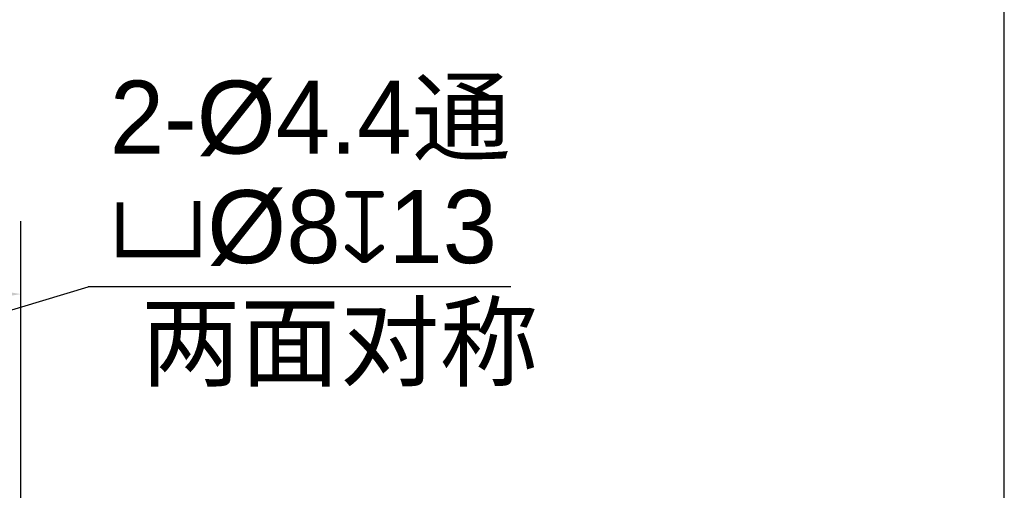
# Model space of a CAD drawing. Header units: millimetres. Extents: x -553 to -393, y 304 to 484.
# Tile 8 of 10: x -427 to -393, y 393 to 410. Entities that reach past the tile are written whole.
import ezdxf

# ---------------------------------------------------------------- set-up
doc = ezdxf.new("R2010")
doc.units = ezdxf.units.MM
doc.header["$LTSCALE"] = 65.395
doc.header["$PDMODE"] = 3
doc.header["$PDSIZE"] = 8
doc.layers.get('0').update_dxf_attribs({"linetype": 'CONTINUOUS'})
doc.layers.get('Defpoints').update_dxf_attribs({"linetype": 'CONTINUOUS'})
doc.layers.add('51__DRAFT_DIMS', color=7, linetype='CONTINUOUS')
doc.styles.get("Standard").update_dxf_attribs({"font": '兰亭黑 GBK.TTF', "height": 2.5})
doc.dimstyles.new('DIMSTYLE_1', dxfattribs={"dimtxt": 3, "dimasz": 2, "dimexe": 2.5, "dimexo": 0.5, "dimgap": 0.75, "dimtad": 1, "dimlfac": 4, "dimdsep": 46, "dimtxsty": 'STANDARD', "dimblk": '_FILLED', "dimblk1": '_FILLED', "dimblk2": '_FILLED', "dimcen": 0.09, "dimclrd": 8, "dimclre": 8, "dimclrt": 256, "dimazin": 2, "dimtp": 0.3, "dimtm": 0.3, "dimtfac": 1, "dimtofl": 0, "dimtmove": 0, "dimatfit": 3, "dimldrblk": '_FILLED', "dimfxl": 1, "dimtolj": 1, "dimarcsym": 0})

# ---------------------------------------------------------------- blocks, each defined once
blk = doc.blocks.new('_FILLED')
at = {"color": 0, "linetype": 'ByBlock'}
blk.add_solid([(0, 0), (-1, 0.167), (-1, -0.167)], dxfattribs=at)
blk = doc.blocks.new('*D15')
at = {"layer": '51__DRAFT_DIMS', "color": 8, "lineweight": -2}
for p, q in [((-458.629, 384.486), (-458.629, 402.664)), ((-426.504, 391.034), (-426.504, 402.664)), ((-456.629, 400.164), (-428.504, 400.164))]:
    blk.add_line(p, q, dxfattribs=at)
at = {"layer": 'Defpoints', "color": 0}
for p in [(-426.504, 400.164), (-426.504, 390.534), (-458.629, 383.986)]:
    blk.add_point(p, dxfattribs=at)
at = {"layer": '51__DRAFT_DIMS', "color": 8, "linetype": 'ByBlock', "lineweight": -2, "xscale": 2, "yscale": 2, "zscale": 2, "rotation": 180}
blk.add_blockref('_FILLED', (-458.629, 400.164), dxfattribs=at)
at = {"layer": '51__DRAFT_DIMS', "color": 8, "linetype": 'ByBlock', "lineweight": -2, "xscale": 2, "yscale": 2, "zscale": 2}
blk.add_blockref('_FILLED', (-426.504, 400.164), dxfattribs=at)
at = {"layer": '51__DRAFT_DIMS', "insert": (-442.49, 404.247), "char_height": 2.5, "attachment_point": 2, "line_spacing_factor": 0.9}
blk.add_mtext('\\A1;128.5', dxfattribs=at)

msp = doc.modelspace()

# ---------------------------------------------------------------- linework, layer by layer
at = {"color": 8}
msp.add_line((-454.6889, 391.1508), (-424.1939, 400.4168), dxfattribs=at)
msp.add_lwpolyline([(-552.7919, 304.1445), (-392.7919, 304.1445), (-392.7919, 484.1445), (-552.7919, 484.1445)], close=True)
at = {"layer": '51__DRAFT_DIMS', "color": 8}
msp.add_line((-409.7082, 400.4168), (-424.1939, 400.4168), dxfattribs=at)

# ---------------------------------------------------------------- texts
at = {"layer": '51__DRAFT_DIMS', "char_height": 2.5, "attachment_point": 1, "line_spacing_factor": 0.9}
for s, insert in [('\\A1;2-{\\fArial|b0|i0|c134|p34;%%c}4.4通\\P{\\fgdt|b0|i0|c134|p2;v\\fArial|b0|i0|c134|p34;%%c}8{\\fgdt|b0|i0|c134|p2;x}13', (-423.4492, 407.4739)), ('\\A1;两面对称', (-422.3858, 399.7712))]:
    msp.add_mtext(s, dxfattribs=dict(at, insert=insert))

# ---------------------------------------------------------------- dimensions: what is measured, and where the dimension line sits
at = {"layer": '51__DRAFT_DIMS'}
dim = msp.add_linear_dim(base=(-426.5038, 400.1641), p1=(-458.6288, 383.9862), p2=(-426.5038, 390.5345), dimstyle='DIMSTYLE_1', dxfattribs=at)
dim.commit()
dim.dimension.update_dxf_attribs({"geometry": '*D15', "text_midpoint": (-442.4901, 400.1641), "dimtype": 160})

doc.saveas('drawing.dxf')
